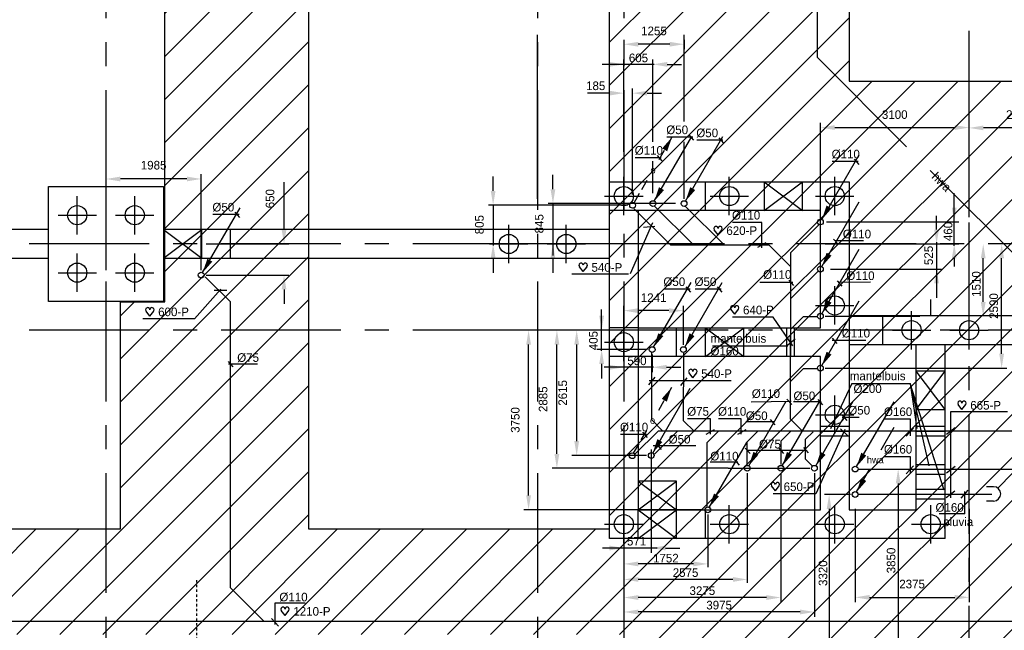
# Model space of a CAD drawing. Extents: x 9010 to 343255, y 15280 to 659207.
# Tile 55 of 76: x 70653 to 91188, y 59162 to 71910. Entities that reach past the tile are written whole.
import ezdxf
from ezdxf.enums import TextEntityAlignment as Align

# ---------------------------------------------------------------- set-up
doc = ezdxf.new("R2010")
doc.units = 0
doc.header["$LTSCALE"] = 100
for name, pattern in [('2322121', [2000, 1000, 1000]), ('2322122', [47, 40, -7]), ('CENTER2', [11.25, 7.5, -1.25, 1.25, -1.25]), ('CENTER4', [5, 3.125, -0.625, 0.625, -0.625]), ('CENTERX2', [40, 25, -5, 5, -5]), ('DASHDOT', [1, 0.5, -0.25, 0, -0.25]), ('LURETOUR', [6, 4, -2])]:
    doc.linetypes.add(name, pattern=pattern)
doc.layers.get('0').update_dxf_attribs({"linetype": 'CONTINUOUS'})
doc.layers.get('DEFPOINTS').update_dxf_attribs({"linetype": 'CONTINUOUS'})
for name, color, linetype in [('15', 6, 'CONTINUOUS'), ('21', 11, 'CONTINUOUS'), ('BOUW', 8, 'CONTINUOUS'), ('PAAL_CONT', 1, 'CONTINUOUS'), ('PAAL_HART', 7, 'CONTINUOUS'), ('PAAL_TEKST', 2, 'CONTINUOUS'), ('STRAMIEN', 1, 'CENTER2'), ('WL521---', 4, 'CONTINUOUS'), ('WL5233--', 4, 'CONTINUOUS'), ('WL524---', 4, 'CONTINUOUS'), ('WL5627--', 4, 'CONTINUOUS'), ('WL570---', 3, 'CONTINUOUS'), ('WL570---_HARTLIJN', 7, 'CONTINUOUS'), ('WL570---_RETOUR', 3, 'CONTINUOUS'), ('WL570---_TOEVOER', 3, 'CONTINUOUS'), ('WM521---', 1, 'CONTINUOUS')]:
    doc.layers.add(name, color=color, linetype=linetype)
doc.styles.add('BURO-018', font='BUROFONT.shx', dxfattribs={"height": 180})
doc.styles.add('VAR', font='STRUCT01.shx')
doc.dimstyles.new('CEES', dxfattribs={"dimscale": 100, "dimtxt": 3, "dimasz": 3, "dimexe": 1, "dimexo": 1, "dimgap": 1.5, "dimtad": 0, "dimdec": 0, "dimzin": 0, "dimtxsty": 'BURO-018', "dimcen": -3, "dimdle": 1.25, "dimclrd": 1, "dimclre": 1, "dimclrt": 1, "dimazin": 3, "dimtfac": 0.75, "dimtdec": 0, "dimtofl": 0, "dimtmove": 0, "dimatfit": 3, "dimtvp": 1.5, "dimtolj": 1, "dimtzin": 0})

# ---------------------------------------------------------------- blocks, each defined once
blk = doc.blocks.new('K-PAAL8')
at = {"layer": 'PAAL_CONT'}
blk.add_circle((0, 0), 0.5, dxfattribs=at)
at = {"layer": 'PAAL_HART'}
for p, q in [((0, -1), (0, 1)), ((-1, 0), (1, 0))]:
    blk.add_line(p, q, dxfattribs=at)
at = {"layer": 'PAAL_TEKST', "style": 'VAR', "flags": 1}
for tag, p in [('AFHAKHOOGTE', (0.402, 0.516)), ('INHEINIVO', (0.402, 0.201)), ('LENGTE', (0.402, -0.114)), ('NUMMER', (0.402, -0.429))]:
    blk.add_attdef(tag, p, '', height=0.2, dxfattribs=at)
blk = doc.blocks.new('LDV1123')
at = {"color": 0, "linetype": 'CONTINUOUS'}
for p, q in [((6.75, 11.69), (5.81, 10.07)), ((5.44, 9.42), (4.5, 7.79)), ((1.56, 2.71), (2.5, 4.33)), ((0.25, 0.43), (1.19, 2.06))]:
    blk.add_line(p, q, dxfattribs=at)
blk.add_lwpolyline([(6.75, 11.69, 0, 1, 0), (5.5, 9.53, 1, 1, 0)], format="xyseb", dxfattribs=at)
blk.add_circle((0, 0), 0.5, dxfattribs=at)
at = {"color": 0, "linetype": 'CONTINUOUS', "style": 'BURO-018'}
blk.add_attdef('LD_TEXT1', text='', height=1.8, dxfattribs=at).set_placement((3.5, 6.06), align=Align.MIDDLE)
blk = doc.blocks.new('LDV3')
at = {"color": 0, "linetype": 'CONTINUOUS'}
for p, q in [((4.5, 7.79), (6.75, 11.69)), ((0.25, 0.43), (2.5, 4.33))]:
    blk.add_line(p, q, dxfattribs=at)
blk.add_lwpolyline([(0.25, 0.43, 0, 1, 0), (1.5, 2.6, 1, 1, 0)], format="xyseb", dxfattribs=at)
blk.add_circle((0, 0), 0.5, dxfattribs=at)
at = {"color": 0, "linetype": 'CONTINUOUS', "style": 'BURO-018'}
blk.add_attdef('LD_TEXT1', text='', height=1.8, dxfattribs=at).set_placement((3.5, 6.06), align=Align.MIDDLE)
blk = doc.blocks.new('LDV3121')
at = {"color": 0, "linetype": 'CONTINUOUS'}
blk.add_line((0.25, 0.43), (6.75, 11.69), dxfattribs=at)
blk.add_lwpolyline([(0.25, 0.43, 0, 1, 0), (1.5, 2.6, 1, 1, 0)], format="xyseb", dxfattribs=at)
blk.add_circle((0, 0), 0.5, dxfattribs=at)
blk = doc.blocks.new('LDS')
at = {"color": 0, "linetype": 'CONTINUOUS'}
for p, q in [((0, 1), (1, 1)), ((0, -1), (1, -1))]:
    blk.add_line(p, q, dxfattribs=at)
blk.add_arc((0, 0), 1, 90, 270, dxfattribs=at)
blk = doc.blocks.new('HART')
at = {"color": 1}
for q in [(-40, 52), (40, 52)]:
    blk.add_line((0, 0), q, dxfattribs=at)
for centre, start, end in [((-22, 66), 0, 217.1867), ((22, 66), 322.8133, 180)]:
    blk.add_arc(centre, 22.1, start, end, dxfattribs=at)
blk = doc.blocks.new('HARTJE')
at = {"layer": 'WL570---'}
blk.add_blockref('HART', (141, 94), dxfattribs=at)
blk = doc.blocks.new('*D170')
at = {"color": 1, "linetype": 'BYBLOCK'}
for p, q in [((76166, 67528), (76166, 68518)), ((74539, 67228), (76266, 67228)), ((74539, 66578), (76266, 66578)), ((76166, 66278), (76166, 65978))]:
    blk.add_line(p, q, dxfattribs=at)
for points in [[(76116, 67528), (76216, 67528), (76166, 67228)], [(76116, 66278), (76216, 66278), (76166, 66578)]]:
    blk.add_solid(points, dxfattribs=at)
at = {"layer": 'DEFPOINTS', "color": 0, "linetype": 'BYBLOCK'}
for p in [(74439, 67228), (76166, 67228), (74439, 66578)]:
    blk.add_point(p, dxfattribs=at)
at = {"color": 1, "linetype": 'BYBLOCK', "insert": (75875, 68173), "char_height": 180, "attachment_point": 5, "rotation": 90, "style": 'BURO-018'}
blk.add_mtext('\\A1;650', dxfattribs=at)
blk = doc.blocks.new('*D171')
at = {"color": 1, "linetype": 'BYBLOCK'}
for p, q in [((72453, 66678), (72453, 68684)), ((74439, 66678), (74439, 68684)), ((74139, 68584), (72753, 68584))]:
    blk.add_line(p, q, dxfattribs=at)
for points in [[(72753, 68634), (72753, 68534), (72453, 68584)], [(74139, 68634), (74139, 68534), (74439, 68584)]]:
    blk.add_solid(points, dxfattribs=at)
at = {"layer": 'DEFPOINTS', "color": 0, "linetype": 'BYBLOCK'}
for p in [(72453, 68584), (72453, 66578), (74439, 66578)]:
    blk.add_point(p, dxfattribs=at)
at = {"color": 1, "linetype": 'BYBLOCK', "insert": (73446, 68871), "char_height": 180, "attachment_point": 5, "style": 'BURO-018'}
blk.add_mtext('\\A1;1985', dxfattribs=at)
blk = doc.blocks.new('*D178')
at = {"color": 1, "linetype": 'BYBLOCK'}
for p, q in [((87353, 67786), (87353, 69757)), ((87653, 69657), (90153, 69657)), ((90453, 67786), (90453, 69757))]:
    blk.add_line(p, q, dxfattribs=at)
for points in [[(87653, 69707), (87653, 69607), (87353, 69657)], [(90153, 69707), (90153, 69607), (90453, 69657)]]:
    blk.add_solid(points, dxfattribs=at)
at = {"layer": 'DEFPOINTS', "color": 0, "linetype": 'BYBLOCK'}
for p in [(90453, 69657), (87353, 67686), (90453, 67686)]:
    blk.add_point(p, dxfattribs=at)
at = {"color": 1, "linetype": 'BYBLOCK', "insert": (88903, 69927), "char_height": 180, "attachment_point": 5, "style": 'BURO-018'}
blk.add_mtext('\\A1;3100', dxfattribs=at)
blk = doc.blocks.new('*D179')
at = {"color": 1, "linetype": 'BYBLOCK'}
for p, q in [((81774, 68370), (81774, 68670)), ((84330, 68070), (81674, 68070)), ((83589, 67228), (81674, 67228)), ((81774, 66928), (81774, 66628))]:
    blk.add_line(p, q, dxfattribs=at)
for points in [[(81724, 68370), (81824, 68370), (81774, 68070)], [(81724, 66928), (81824, 66928), (81774, 67228)]]:
    blk.add_solid(points, dxfattribs=at)
at = {"layer": 'DEFPOINTS', "color": 0, "linetype": 'BYBLOCK'}
for p in [(84430, 68070), (81774, 67228), (83689, 67228)]:
    blk.add_point(p, dxfattribs=at)
at = {"color": 1, "linetype": 'BYBLOCK', "insert": (81488, 67649), "char_height": 180, "attachment_point": 5, "rotation": 90, "style": 'BURO-018'}
blk.add_mtext('\\A1;845', dxfattribs=at)
blk = doc.blocks.new('*D180')
at = {"color": 1, "linetype": 'BYBLOCK'}
for p, q in [((80527, 68335), (80527, 68635)), ((83336, 68035), (80427, 68035)), ((83336, 67228), (80427, 67228)), ((80527, 66928), (80527, 66628))]:
    blk.add_line(p, q, dxfattribs=at)
for points in [[(80477, 68335), (80577, 68335), (80527, 68035)], [(80477, 66928), (80577, 66928), (80527, 67228)]]:
    blk.add_solid(points, dxfattribs=at)
at = {"layer": 'DEFPOINTS', "color": 0, "linetype": 'BYBLOCK'}
for p in [(83436, 68035), (80527, 67228), (83436, 67228)]:
    blk.add_point(p, dxfattribs=at)
at = {"color": 1, "linetype": 'BYBLOCK', "insert": (80241, 67631), "char_height": 180, "attachment_point": 5, "rotation": 90, "style": 'BURO-018'}
blk.add_mtext('\\A1;805', dxfattribs=at)
blk = doc.blocks.new('*D181')
at = {"color": 1, "linetype": 'BYBLOCK'}
for p, q in [((83253, 65122), (83253, 65936)), ((84494, 65122), (84494, 65936)), ((84194, 65836), (83553, 65836))]:
    blk.add_line(p, q, dxfattribs=at)
for points in [[(83553, 65886), (83553, 65786), (83253, 65836)], [(84194, 65886), (84194, 65786), (84494, 65836)]]:
    blk.add_solid(points, dxfattribs=at)
at = {"layer": 'DEFPOINTS', "color": 0, "linetype": 'BYBLOCK'}
for p in [(83253, 65836), (83253, 65022), (84494, 65022)]:
    blk.add_point(p, dxfattribs=at)
at = {"color": 1, "linetype": 'BYBLOCK', "insert": (83874, 66106), "char_height": 180, "attachment_point": 5, "style": 'BURO-018'}
blk.add_mtext('\\A1;1241', dxfattribs=at)
blk = doc.blocks.new('*D182')
at = {"color": 1, "linetype": 'BYBLOCK'}
for p, q in [((85429, 65428), (81757, 65428)), ((81857, 62845), (81857, 65128)), ((85429, 62545), (81757, 62545))]:
    blk.add_line(p, q, dxfattribs=at)
for points in [[(81807, 65128), (81907, 65128), (81857, 65428)], [(81807, 62845), (81907, 62845), (81857, 62545)]]:
    blk.add_solid(points, dxfattribs=at)
at = {"layer": 'DEFPOINTS', "color": 0, "linetype": 'BYBLOCK'}
for p in [(81857, 65428), (85529, 65428), (85529, 62545)]:
    blk.add_point(p, dxfattribs=at)
at = {"color": 1, "linetype": 'BYBLOCK', "insert": (81570, 63986), "char_height": 180, "attachment_point": 5, "rotation": 90, "style": 'BURO-018'}
blk.add_mtext('\\A1;2885', dxfattribs=at)
blk = doc.blocks.new('*D183')
at = {"color": 1, "linetype": 'BYBLOCK'}
for p, q in [((83724, 65428), (82170, 65428)), ((82270, 63111), (82270, 65128)), ((83724, 62811), (82170, 62811))]:
    blk.add_line(p, q, dxfattribs=at)
for points in [[(82220, 65128), (82320, 65128), (82270, 65428)], [(82220, 63111), (82320, 63111), (82270, 62811)]]:
    blk.add_solid(points, dxfattribs=at)
at = {"layer": 'DEFPOINTS', "color": 0, "linetype": 'BYBLOCK'}
for p in [(82270, 65428), (83824, 65428), (83824, 62811)]:
    blk.add_point(p, dxfattribs=at)
at = {"color": 1, "linetype": 'BYBLOCK', "insert": (81979, 64119), "char_height": 180, "attachment_point": 5, "rotation": 90, "style": 'BURO-018'}
blk.add_mtext('\\A1;2615', dxfattribs=at)
blk = doc.blocks.new('*D184')
at = {"color": 1, "linetype": 'BYBLOCK'}
for p, q in [((88078, 61698), (88078, 59750)), ((90453, 61698), (90453, 59750)), ((88378, 59850), (90153, 59850))]:
    blk.add_line(p, q, dxfattribs=at)
for points in [[(88378, 59900), (88378, 59800), (88078, 59850)], [(90153, 59900), (90153, 59800), (90453, 59850)]]:
    blk.add_solid(points, dxfattribs=at)
at = {"layer": 'DEFPOINTS', "color": 0, "linetype": 'BYBLOCK'}
for p in [(88078, 61798), (90453, 61798), (90453, 59850)]:
    blk.add_point(p, dxfattribs=at)
at = {"color": 1, "linetype": 'BYBLOCK', "insert": (89265, 60127), "char_height": 180, "attachment_point": 5, "style": 'BURO-018'}
blk.add_mtext('\\A1;2375', dxfattribs=at)
blk = doc.blocks.new('*D186')
at = {"color": 1, "linetype": 'BYBLOCK'}
for p, q in [((90453, 68526), (90453, 69750)), ((92229, 69650), (90753, 69650)), ((92529, 68526), (92529, 69750))]:
    blk.add_line(p, q, dxfattribs=at)
for points in [[(90753, 69700), (90753, 69600), (90453, 69650)], [(92229, 69700), (92229, 69600), (92529, 69650)]]:
    blk.add_solid(points, dxfattribs=at)
at = {"layer": 'DEFPOINTS', "color": 0, "linetype": 'BYBLOCK'}
for p in [(90453, 69650), (90453, 68426), (92529, 68426)]:
    blk.add_point(p, dxfattribs=at)
at = {"color": 1, "linetype": 'BYBLOCK', "insert": (91491, 69927), "char_height": 180, "attachment_point": 5, "style": 'BURO-018'}
blk.add_mtext('\\A1;2075', dxfattribs=at)
blk = doc.blocks.new('*D189')
at = {"color": 1, "linetype": 'BYBLOCK'}
for p, q in [((84905, 65428), (81166, 65428)), ((81266, 61978), (81266, 65128)), ((84905, 61678), (81166, 61678))]:
    blk.add_line(p, q, dxfattribs=at)
for points in [[(81216, 65128), (81316, 65128), (81266, 65428)], [(81216, 61978), (81316, 61978), (81266, 61678)]]:
    blk.add_solid(points, dxfattribs=at)
at = {"layer": 'DEFPOINTS', "color": 0, "linetype": 'BYBLOCK'}
for p in [(81266, 65428), (85005, 65428), (85005, 61678)]:
    blk.add_point(p, dxfattribs=at)
at = {"color": 1, "linetype": 'BYBLOCK', "insert": (80989, 63553), "char_height": 180, "attachment_point": 5, "rotation": 90, "style": 'BURO-018'}
blk.add_mtext('\\A1;3750', dxfattribs=at)
blk = doc.blocks.new('*D193')
at = {"color": 1, "linetype": 'BYBLOCK'}
for p, q in [((83253, 71491), (83253, 71297)), ((84509, 71491), (84509, 71297)), ((84209, 71397), (83553, 71397))]:
    blk.add_line(p, q, dxfattribs=at)
for points in [[(83553, 71447), (83553, 71347), (83253, 71397)], [(84209, 71447), (84209, 71347), (84509, 71397)]]:
    blk.add_solid(points, dxfattribs=at)
at = {"layer": 'DEFPOINTS', "color": 0, "linetype": 'BYBLOCK'}
for p in [(83253, 71591), (84509, 71591), (83253, 71397)]:
    blk.add_point(p, dxfattribs=at)
at = {"color": 1, "linetype": 'BYBLOCK', "insert": (83881, 71674), "char_height": 180, "attachment_point": 5, "style": 'BURO-018'}
blk.add_mtext('\\A1;1255', dxfattribs=at)
blk = doc.blocks.new('LU-1D-K-C8')
at = {"color": 0, "linetype": 'CONTINUOUS'}
for p, q in [((-0.5, 100), (0.5, 100)), ((-0.5, -100), (0.5, -100))]:
    blk.add_line(p, q, dxfattribs=at)
at = {"layer": 'WL570---_HARTLIJN', "linetype": 'CENTER2'}
blk.add_line((-0.5, 0), (0.5, 0), dxfattribs=at)
blk = doc.blocks.new('LU-1D-K-A0')
at = {"color": 0, "linetype": 'CONTINUOUS'}
for p, q in [((-0.5, 80), (0.5, 80)), ((-0.5, -80), (0.5, -80))]:
    blk.add_line(p, q, dxfattribs=at)
at = {"layer": 'WL570---_HARTLIJN', "linetype": 'CENTER2'}
blk.add_line((-0.5, 0), (0.5, 0), dxfattribs=at)
blk = doc.blocks.new('2322122-5')
at = {"layer": 'WM521---', "color": 0, "style": 'BURO-018'}
blk.add_text('hwa', height=180, rotation=315, dxfattribs=at).set_placement((89882, 68526), align=Align.MIDDLE)

msp = doc.modelspace()

# ---------------------------------------------------------------- hatches: boundary and pattern name
at = {"layer": '15'}
h = msp.add_hatch(dxfattribs=at)
h.set_pattern_fill('ANSI31', color=8, scale=200, style=0)
h.set_pattern_definition([(45, (32852.9, 25827.6), (-449.013, 449.013), [])])
h.paths.add_polyline_path([(83532.9, 52927.6), (89143.2, 52927.6), (89143.2, 54927.6), (83532.9, 54927.6), (83532.9, 59077.6), (65252.9, 59077.6), (65252.9, 83077.6), (67752.9, 83077.6), (67752.9, 61277.6), (72752.9, 61277.6), (72752.9, 66021.3), (73678.4, 66021.3), (73678.4, 73400.3), (76678.4, 73400.3), (76678.4, 61277.6), (82952.9, 61277.6), (82952.9, 81942.7), (87952.9, 81942.7), (87952.9, 70627.6), (93268.6, 70627.6), (93268.6, 61027.6), (99172.9, 61027.6), (99172.9, 58527.6), (93268.6, 58527.6), (93268.6, 52927.6), (99022.9, 52927.6), (99022.9, 49227.6), (93268.6, 49227.6), (93268.6, 42227.6), (99022.9, 42227.6), (99022.9, 39227.6), (93722.9, 39227.6), (93722.9, 36227.6), (99022.9, 36227.6), (99022.9, 33227.6), (93722.9, 33227.6), (93722.9, 26257.8), (90152.9, 26257.8), (90152.9, 26107.6), (83532.9, 26107.6), (83532.9, 39227.6), (88032.9, 39227.6), (88032.9, 49227.6), (83532.9, 49227.6)])

# ---------------------------------------------------------------- linework, layer by layer
at = {"color": 1, "linetype": 'BYBLOCK'}
for p, q in [((81452.9, 68170.4), (81452.9, 71590.6)), ((84508.8, 69786.8), (84508.8, 71590.6)), ((83252.9, 69153.2), (83252.9, 71076.9)), ((83858.8, 69359.8), (83858.8, 71076.9)), ((83886.3, 70976.9), (82800.9, 70976.9)), ((84158.8, 70976.9), (84458.8, 70976.9)), ((83436.4, 68257), (83436.4, 70475.7)), ((82952.9, 70375.7), (82492.9, 70375.7)), ((83736.4, 70375.7), (84036.4, 70375.7)), ((84508.8, 68170.4), (84508.8, 69359.8)), ((83858.8, 68289.8), (83858.8, 68955.9)), ((90143, 67187.3), (90143, 68286.2)), ((89775.4, 67527.6), (89775.4, 67812.8)), ((87477.8, 67686.2), (90243, 67686.2)), ((87452.9, 67227.6), (89423, 67227.6)), ((87452.9, 67227.6), (88940.6, 67227.6)), ((88478.3, 67227.6), (89875.4, 67227.6)), ((89775.4, 67262.6), (89775.4, 66102.7)), ((89807.6, 67227.6), (90243, 67227.6)), ((90143, 66927.6), (90143, 66757.7)), ((90748, 66019.2), (90748, 66927.6)), ((91132.6, 64936.2), (91132.6, 66927.6)), ((87560.8, 66702.7), (89875.4, 66702.7)), ((82789.9, 64999.8), (82789.9, 65858.9)), ((87452.9, 65719.2), (89423, 65719.2)), ((83744.3, 65427.6), (82689.9, 65427.6)), ((83744.3, 65022.2), (82689.9, 65022.2)), ((83252.9, 64922.2), (83252.9, 64553.2)), ((83844.3, 64922.2), (83844.3, 64553.2)), ((82789.9, 64722.2), (82789.9, 64422.2)), ((83868.1, 64653.2), (82842.7, 64653.2)), ((84144.3, 64653.2), (84444.3, 64653.2)), ((87452.9, 64636.2), (91238.8, 64636.2)), ((83252.9, 62937.3), (83252.9, 60779.9)), ((83824.2, 62937.3), (83824.2, 60779.9)), ((83252.9, 62445), (83252.9, 59461)), ((83252.9, 62445), (83252.9, 59445.3)), ((83252.9, 62445), (83252.9, 59746.7)), ((85827.9, 62445), (85827.9, 60155.7)), ((86527.9, 62445), (86527.9, 59746.7)), ((87227.9, 62445), (87227.9, 59445.3)), ((88974.2, 62227.6), (88974.2, 58977.6)), ((87977.6, 61998), (87434.6, 61998)), ((87534.6, 61698), (87534.6, 58977.6)), ((83252.9, 61577.7), (83252.9, 60026.2)), ((85004.9, 61577.7), (85004.9, 60479.7)), ((83951.5, 60879.9), (82805.5, 60879.9)), ((84124.2, 60879.9), (84424.2, 60879.9)), ((84704.9, 60548.2), (83552.9, 60548.2)), ((85527.9, 60224.1), (83552.9, 60224.1)), ((86227.9, 59846.7), (83552.9, 59846.7)), ((86927.9, 59545.3), (83552.9, 59545.3))]:
    msp.add_line(p, q, dxfattribs=at)
for points in [[(82952.9, 71026.9), (82952.9, 70926.9), (83252.9, 70976.9)], [(84158.8, 71026.9), (84158.8, 70926.9), (83858.8, 70976.9)], [(82952.9, 70425.7), (82952.9, 70325.7), (83252.9, 70375.7)], [(83736.4, 70425.7), (83736.4, 70325.7), (83436.4, 70375.7)], [(90093, 67986.2), (90193, 67986.2), (90143, 67686.2)], [(89725.4, 67527.6), (89825.4, 67527.6), (89775.4, 67227.6)], [(90093, 66927.6), (90193, 66927.6), (90143, 67227.6)], [(90698, 66927.6), (90798, 66927.6), (90748, 67227.6)], [(91082.6, 66927.6), (91182.6, 66927.6), (91132.6, 67227.6)], [(89725.4, 66402.7), (89825.4, 66402.7), (89775.4, 66702.7)], [(90698, 66019.2), (90798, 66019.2), (90748, 65719.2)], [(82739.9, 65727.6), (82839.9, 65727.6), (82789.9, 65427.6)], [(82739.9, 64722.2), (82839.9, 64722.2), (82789.9, 65022.2)], [(91082.6, 64936.2), (91182.6, 64936.2), (91132.6, 64636.2)], [(82952.9, 64703.2), (82952.9, 64603.2), (83252.9, 64653.2)], [(84144.3, 64703.2), (84144.3, 64603.2), (83844.3, 64653.2)], [(88924.2, 62227.6), (89024.2, 62227.6), (88974.2, 62527.6)], [(87484.6, 61698), (87584.6, 61698), (87534.6, 61998)], [(82952.9, 60929.9), (82952.9, 60829.9), (83252.9, 60879.9)], [(84124.2, 60929.9), (84124.2, 60829.9), (83824.2, 60879.9)], [(83552.9, 60598.2), (83552.9, 60498.2), (83252.9, 60548.2)], [(84704.9, 60598.2), (84704.9, 60498.2), (85004.9, 60548.2)], [(83552.9, 60274.1), (83552.9, 60174.1), (83252.9, 60224.1)], [(85527.9, 60274.1), (85527.9, 60174.1), (85827.9, 60224.1)], [(83552.9, 59896.7), (83552.9, 59796.7), (83252.9, 59846.7)], [(86227.9, 59896.7), (86227.9, 59796.7), (86527.9, 59846.7)], [(83552.9, 59595.3), (83552.9, 59495.3), (83252.9, 59545.3)], [(86927.9, 59595.3), (86927.9, 59495.3), (87227.9, 59545.3)]]:
    msp.add_solid(points, dxfattribs=at)
at = {"layer": '21', "linetype": 'DASHDOT'}
msp.add_line((74340.6, 60212.4), (74340.6, 56015.5), dxfattribs=at)
at = {"layer": 'BOUW', "linetype": 'CONTINUOUS'}
for p, q in [((71252.9, 66027.6), (71252.9, 68427.6)), ((71252.9, 68427.6), (73652.9, 68427.6)), ((73652.9, 68427.6), (73652.9, 66027.6)), ((82952.9, 67527.6), (82952.9, 68527.6)), ((82952.9, 68527.6), (87952.9, 68527.6)), ((84952.9, 67927.6), (84952.9, 68527.6)), ((86182.2, 68527.6), (86182.2, 67927.6)), ((86182.2, 68527.6), (86982.2, 67927.6)), ((86182.2, 67927.6), (86982.2, 68527.6)), ((86982.2, 67927.6), (86982.2, 68527.6)), ((87952.9, 68527.6), (87952.9, 61677.6)), ((83552.9, 67927.6), (82952.9, 67927.6)), ((87352.9, 67927.6), (83552.9, 67927.6)), ((83552.9, 67927.6), (83552.9, 65477.6)), ((87352.9, 65477.6), (87352.9, 67927.6)), ((71252.9, 67527.6), (65552.9, 67527.6)), ((82952.9, 67527.6), (73652.9, 67527.6)), ((73652.9, 66927.6), (74452.9, 67527.6)), ((73652.9, 67527.6), (74452.9, 66927.6)), ((74452.9, 66927.6), (74452.9, 67527.6)), ((75052.9, 66927.6), (75052.9, 67527.6)), ((65552.9, 66927.6), (71252.9, 66927.6)), ((73652.9, 66927.6), (82952.9, 66927.6)), ((82952.9, 61077.6), (82952.9, 66927.6)), ((73652.9, 66027.6), (71252.9, 66027.6)), ((89652.9, 65727.6), (89652.9, 66069.1)), ((99162.9, 65727.6), (87952.9, 65727.6)), ((88652.9, 65127.6), (88652.9, 65727.6)), ((83552.9, 65477.6), (82952.9, 65477.6)), ((83552.9, 65477.6), (83552.9, 64877.6)), ((83552.9, 65477.6), (87352.9, 65477.6)), ((84352.9, 64877.6), (84352.9, 65477.6)), ((84952.9, 64877.6), (84952.9, 65477.6)), ((84952.9, 65477.6), (85752.9, 64877.6)), ((84952.9, 64877.6), (85752.9, 65477.6)), ((85752.9, 64877.6), (85752.9, 65477.6)), ((87952.9, 65127.6), (99172.9, 65127.6)), ((89352.9, 61677.6), (89352.9, 65132.6)), ((89952.9, 61077.6), (89952.9, 65132.6)), ((83552.9, 64877.6), (82952.9, 64877.6)), ((87352.9, 64877.6), (83552.9, 64877.6)), ((83552.9, 64877.6), (83552.9, 61677.6)), ((87352.9, 61677.6), (87352.9, 64877.6)), ((89952.9, 63773.8), (89352.9, 64573.8)), ((89352.9, 63773.8), (89952.9, 64573.8)), ((89952.9, 64573.8), (89352.9, 64573.8)), ((89352.9, 63773.8), (89952.9, 63773.8)), ((83552.9, 62277.6), (84352.9, 61677.6)), ((83552.9, 61677.6), (84352.9, 62277.6)), ((83552.9, 61677.6), (82952.9, 61677.6)), ((83552.9, 61677.6), (87352.9, 61677.6)), ((83552.9, 61677.6), (84352.9, 61077.6)), ((83552.9, 61077.6), (84352.9, 61677.6)), ((83552.9, 61077.6), (83552.9, 61677.6)), ((84352.9, 61077.6), (84352.9, 61677.6)), ((84952.9, 61077.6), (84952.9, 61677.6)), ((87952.9, 61677.6), (89352.9, 61677.6)), ((89952.9, 61077.6), (82952.9, 61077.6))]:
    msp.add_line(p, q, dxfattribs=at)
for points in [[(67752.9, 83077.6), (67752.9, 61277.6), (72752.9, 61277.6), (72752.9, 66021.3), (73678.4, 66021.3), (73678.4, 73400.3)], [(76678.4, 73400.3), (76678.4, 61277.6), (82952.9, 61277.6), (82952.9, 81942.7)], [(87952.9, 81942.7), (87952.9, 70627.6), (93268.6, 70627.6), (93268.6, 61027.6), (99172.9, 61027.6), (99172.9, 58527.6), (93268.6, 58527.6), (93268.6, 52927.6), (99022.9, 52927.6), (99022.9, 49227.6), (93268.6, 49227.6), (93268.6, 42227.6)]]:
    msp.add_lwpolyline(points, dxfattribs=at)
msp.add_lwpolyline([(84352.9, 61677.6), (84352.9, 62277.6), (83552.9, 62277.6), (83552.9, 61677.6)], close=True, dxfattribs=at)
at = {"layer": 'DEFPOINTS', "color": 0, "linetype": 'BYBLOCK'}
for p in [(81452.9, 71490.6), (83252.9, 70976.9), (83252.9, 70375.7), (83252.9, 70375.7), (83252.9, 69053.2), (83858.8, 68189.8), (81452.9, 68070.4), (83331.7, 68034.9), (83436.4, 68157), (84508.8, 68070.4), (87377.8, 67686.2), (87352.9, 67227.6), (87352.9, 67227.6), (88378.3, 67227.6), (89707.6, 67227.6), (89775.4, 67227.6), (90143, 67227.6), (90597.2, 67227.6), (91132.6, 67227.6), (87460.8, 66702.7), (87352.9, 65719.2), (81843, 65427.6), (81843, 65427.6), (82789.9, 65427.6), (83844.3, 65427.6), (83252.9, 65022.2), (83844.3, 65022.2), (83844.3, 65022.2), (83252.9, 64653.2), (87352.9, 64636.2), (83252.9, 63037.3), (83824.2, 63037.3), (83252.9, 62545), (83252.9, 62545), (83252.9, 62545), (85827.9, 62545), (86527.9, 62545), (87227.9, 62545), (88077.6, 62527.6), (88077.6, 61998), (83252.9, 61677.7), (85004.9, 61677.7), (88077.6, 61798), (83252.9, 60879.9), (83252.9, 60548.2), (83252.9, 60224.1), (83252.9, 59846.7), (83252.9, 59545.3)]:
    msp.add_point(p, dxfattribs=at)
at = {"layer": 'STRAMIEN', "linetype": 'CENTERX2'}
for points in [[(90452.9, 25176.5), (90452.9, 95037.3)], [(72452.9, 94441.5), (72452.9, 53886.1)], [(81452.9, 94441.5), (81452.9, 53886.1)], [(83252.9, 94441.5), (83252.9, 51844.8)], [(109352.5, 67227.6), (17428.4, 67227.6)], [(109352.5, 65427.6), (44849.4, 65427.6)]]:
    msp.add_lwpolyline(points, dxfattribs=at)
at = {"layer": 'WL521---', "linetype": '2322122'}
for p, q in [((87289.7, 71117.8), (87289.7, 93551.6)), ((92473.3, 65934.2), (87289.7, 71117.8)), ((88145.4, 62005.4), (90925.7, 62005.4))]:
    msp.add_line(p, q, dxfattribs=at)
at = {"layer": 'WL524---', "color": 4, "linetype": '2322121'}
for p, q in [((84705.1, 67208.3), (83893.5, 68019.9)), ((85345.3, 67208.3), (84533.7, 68019.9)), ((84222.7, 67208.3), (83464, 67967)), ((86738.9, 67047.5), (87318.7, 67627.3)), ((84222.7, 67208.3), (86280, 67208.3)), ((86280, 67208.3), (86738.2, 66750.1)), ((86731.2, 63567.7), (86738.9, 67047.5)), ((75046.2, 66017.1), (74518.7, 66544.6)), ((86736.8, 66090.6), (87305.3, 66659.1)), ((75046.2, 60051.6), (75046.2, 66017.1)), ((86733.8, 65447.2), (86997.1, 65710.5)), ((86997.1, 65710.5), (87289.6, 65710.5)), ((83836.8, 63553.6), (83839.8, 64955.8)), ((84500.6, 63538.6), (84503.7, 64950.8)), ((86733.8, 64361), (86997.1, 64624.4)), ((86997.1, 64624.4), (87282.7, 64624.4)), ((83836.8, 63553.6), (84069.2, 63321.2)), ((84500.6, 63538.6), (84727.7, 63311.5)), ((86731.2, 63567.7), (86970.4, 63328.5)), ((83485.1, 62840), (83966.2, 63321.2)), ((83894, 62840), (84375.1, 63321.2)), ((91963.9, 63321.2), (83966.2, 63321.2)), ((84989.6, 63084.4), (85217.4, 63312.1)), ((85821.9, 63093.4), (86049.7, 63321.2)), ((86534.3, 63117.5), (86737.9, 63321.2)), ((87043.5, 63152.5), (87198.9, 63307.9)), ((84989.6, 61740.5), (84989.6, 63084.4)), ((85821.9, 62598.3), (85821.9, 63093.4)), ((86534.3, 62622.5), (86534.3, 63117.5)), ((87043.5, 62735.5), (87043.5, 63152.5)), ((87043.5, 62735.5), (87189.3, 62589.7)), ((91053, 62132.7), (91361, 62440.7)), ((75740.7, 59357), (75046.2, 60051.6)), ((92012.6, 59348.8), (69111.9, 59348.8))]:
    msp.add_line(p, q, dxfattribs=at)
at = {"layer": 'WL524---', "color": 1}
for p, q in [((83849.3, 67667), (83386.6, 66605.2)), ((83660.8, 67581.4), (83900.7, 67598.5)), ((86365.4, 65699.9), (85518.7, 65699.9)), ((86775.4, 65103.1), (86365.4, 65699.9)), ((86641.7, 65094.2), (86828.9, 65245.6)), ((83772.8, 64288.2), (83906.5, 64448.6)), ((85491.9, 64372.6), (83781.7, 64368.4)), ((84441.3, 64270.4), (84575, 64430.7)), ((87864, 63352.8), (87259.8, 62010)), ((87774.8, 63370.7), (87926.4, 63219.2)), ((87259.8, 62010), (86365.9, 62010))]:
    msp.add_line(p, q, dxfattribs=at)
at = {"layer": 'WL524---', "linetype": '2322121'}
msp.add_line((88133.8, 62523.9), (91953, 62523.9), dxfattribs=at)
at = {"layer": 'WL5627--', "color": 1}
for p, q in [((80527.3, 68034.9), (80527.3, 67197.4)), ((81774.3, 68070.4), (81774.3, 66989.7)), ((85428.5, 62545), (87131.7, 62545))]:
    msp.add_line(p, q, dxfattribs=at)
at = {"layer": 'WL570---_HARTLIJN', "color": 1, "linetype": 'CONTINUOUS'}
for p, q in [((84693.3, 69455.3), (84147.8, 69455.3)), ((84606.5, 69504.9), (84705.7, 69393.3)), ((85232.6, 69441.2), (85331.8, 69329.6)), ((85319.4, 69391.6), (84773.9, 69391.6)), ((84034.9, 69025.7), (83489.3, 69025.7)), ((83948.1, 69075.2), (84047.3, 68963.7)), ((88054.9, 68998.9), (88154.1, 68887.3)), ((88141.7, 68949.3), (87596.2, 68949.3)), ((75227.3, 67840.9), (74681.7, 67840.9)), ((75140.5, 67890.4), (75239.7, 67778.9)), ((86127.7, 67672.9), (85517.6, 67672.9)), ((86127.7, 67147.3), (86127.7, 67672.9)), ((86047, 67163.4), (86221.8, 67257.4)), ((87627.6, 67329.8), (87726.8, 67218.3)), ((88249.1, 67294.5), (87670.8, 67296.1)), ((82171.4, 66604.8), (83353.5, 66604.8)), ((84546.3, 66334.9), (84645.4, 66223.3)), ((85196.3, 66334.9), (85295.4, 66223.3)), ((86780.6, 66422.1), (86089.9, 66420.4)), ((86693.8, 66471.7), (86793, 66360.2)), ((87700.4, 66459.9), (87799.6, 66348.4)), ((88396.6, 66432), (87743.5, 66426.3)), ((74846.1, 66282.8), (74295.3, 65663.5)), ((74706, 66265.8), (74972, 66265.8)), ((84633, 66285.3), (84087.5, 66285.3)), ((85283, 66285.3), (84737.5, 66285.3)), ((74295.3, 65663.5), (73222.3, 65663.5)), ((87595.6, 65260.3), (87694.8, 65148.8)), ((88302.3, 65210.7), (87595.7, 65210.7)), ((74998.4, 64772.8), (75097.5, 64661.3)), ((75615.8, 64716.6), (75009.1, 64716.6)), ((86741.1, 63935.6), (85911.1, 63921.7)), ((86654.3, 63985.2), (86753.5, 63873.6)), ((87366.5, 63929.8), (86788.1, 63931.4)), ((87296.1, 63978.5), (87395.3, 63867)), ((90071.3, 61928.7), (90071.3, 63727.5)), ((90071.3, 63727.5), (91253.4, 63727.5)), ((85058.3, 63576.9), (84583.7, 63576.9)), ((85058.3, 63258.9), (85058.3, 63576.9)), ((85701.6, 63576.9), (85227, 63576.9)), ((85701.6, 63258.9), (85701.6, 63576.9)), ((86373.6, 63513.7), (85795.2, 63515.4)), ((86303.3, 63562.4), (86402.4, 63450.9)), ((87807.4, 63651), (87906.6, 63539.5)), ((88160.8, 63601.5), (87807.5, 63601.5)), ((89231, 63570.4), (88687.7, 63570.4)), ((89231, 63221), (89231, 63570.4)), ((83726.9, 63250.4), (83181.4, 63250.4)), ((83640.1, 63299.9), (83739.3, 63188.4)), ((84972.1, 63258.9), (85146.9, 63353)), ((85628.7, 63258.9), (85803.5, 63353)), ((89140.9, 63215.1), (89291.7, 63379.6)), ((89985.4, 63255.4), (90164.5, 63396.7)), ((83933.9, 63045), (84033.1, 62933.5)), ((84754, 63010.7), (83867.2, 63012.4)), ((85785.9, 62964.3), (85885.1, 62852.7)), ((87043.3, 62917.4), (85809.7, 62917.4)), ((86482.2, 62964.3), (86581.4, 62852.7)), ((86999.5, 62977.5), (87098.7, 62866)), ((85632.4, 62671.3), (85054, 62673)), ((85562, 62720.1), (85661.2, 62608.6)), ((89231, 62786.6), (88687.7, 62786.6)), ((89231, 62437.3), (89231, 62786.6)), ((89140.9, 62431.4), (89291.7, 62595.8)), ((89985.4, 62449.5), (90164.5, 62590.8)), ((89976.2, 61934.9), (90155.4, 62076.3)), ((90285, 61923.5), (90435.8, 62087.9)), ((90361.7, 61593.5), (90361.7, 62060)), ((90361.7, 61593.5), (89831.8, 61593.5)), ((76609, 59726.8), (75973.6, 59726.8)), ((75973.6, 59726.8), (75973.6, 59284)), ((75906.6, 59411.8), (76050.4, 59246.2))]:
    msp.add_line(p, q, dxfattribs=at)
at = {"layer": 'WL570---_TOEVOER', "color": 1}
for p, q in [((88009.2, 64316.4), (87560.5, 63368.4)), ((89222.5, 64316.4), (89361.8, 63377.4)), ((89222.5, 64316.4), (89616.9, 62596.7)), ((89933.1, 62090.2), (89222.5, 64316.4))]:
    msp.add_line(p, q, dxfattribs=at)
at = {"layer": 'WM521---'}
for p, q in [((85104.2, 65100.2), (86673.3, 65100.2)), ((88009.2, 64316.4), (89222.5, 64316.4))]:
    msp.add_line(p, q, dxfattribs=at)

# ---------------------------------------------------------------- block references
at = {"layer": 'BOUW', "linetype": 'CONTINUOUS', "xscale": 400, "yscale": 400, "zscale": 400}
for p in [(83252.9, 68227.6), (85452.9, 68227.6), (87652.9, 68227.6), (71852.9, 67827.6), (73052.9, 67827.6), (80852.9, 67227.6), (82052.9, 67227.6), (71852.9, 66627.6), (73052.9, 66627.6), (87652.9, 65944.2), (89252.9, 65427.6), (90452.9, 65427.6), (83252.9, 65177.6), (87652.9, 63660.9), (83252.9, 61377.6), (85452.9, 61377.6), (87652.9, 61377.6), (89652.9, 61377.6)]:
    msp.add_blockref('K-PAAL8', p, dxfattribs=at)
at = {"layer": 'WL521---', "color": 2}
ref = msp.add_blockref('LDV3', (88077.6, 61998), dxfattribs=dict(at, xscale=120, yscale=120, zscale=120))
ref.add_attrib('LD_TEXT1', 'hwa', dxfattribs={"layer": '0', "color": 1, "linetype": 'CONTINUOUS', "height": 144, "style": 'BURO-018'}).set_placement((88497.6, 62725.5), align=Align.MIDDLE)
at = {"layer": 'WL5233--', "color": 2}
ref = msp.add_blockref('LDV1123', (83436.4, 68034.9), dxfattribs=dict(at, xscale=121.5, yscale=121.5, zscale=121.5))
ref.add_attrib('LD_TEXT1', 'o', dxfattribs={"layer": '0', "color": 1, "linetype": 'CONTINUOUS', "height": 145.8, "style": 'BURO-018'}).set_placement((83861.6, 68771.5), align=Align.MIDDLE)
ref = msp.add_blockref('LDV1123', (83427.5, 62807.7), dxfattribs=dict(at, xscale=121.5, yscale=121.5, zscale=121.5))
ref.add_attrib('LD_TEXT1', 'o', dxfattribs={"layer": '0', "color": 1, "linetype": 'CONTINUOUS', "height": 145.8, "style": 'BURO-018'}).set_placement((83852.7, 63544.2), align=Align.MIDDLE)
at = {"layer": 'WL524---', "color": 2, "xscale": 120, "yscale": 120, "zscale": 120}
for p in [(83858.8, 68070.4), (84508.8, 68070.4), (87352.9, 67686.2), (74438.5, 66577.8), (87352.9, 66702.7), (87352.9, 65719.2), (83844.3, 65022.2), (84494.3, 65022.2), (87352.9, 64636.2), (83824.2, 62811.2), (85827.9, 62545), (86527.9, 62545), (87227.9, 62545), (88077.6, 62527.6), (85004.9, 61677.7)]:
    msp.add_blockref('LDV3121', p, dxfattribs=at)
at = {"layer": 'WL524---', "color": 2, "xscale": 150, "yscale": 150, "zscale": 150, "rotation": 179.9859708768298}
msp.add_blockref('LDS', (90963.3, 62010.8), dxfattribs=at)
at = {"layer": 'WL570---_RETOUR', "linetype": 'LURETOUR', "xscale": 600.5767790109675, "rotation": 90}
msp.add_blockref('LU-1D-K-A0', (86734.1, 65177.9), dxfattribs=at)
at = {"layer": 'WL570---_TOEVOER', "xscale": 2, "yscale": 2, "zscale": 2}
for p in [(84936, 67230.4), (82122.8, 66461.6), (85283.6, 65573.5), (73085.3, 65534.3), (84410.1, 64246.2), (90022.8, 63584.3), (86130.9, 61883.5), (75905, 59281.9)]:
    msp.add_blockref('HARTJE', p, dxfattribs=at)
at = {"layer": 'WL570---_TOEVOER', "linetype": 'CONTINUOUS', "xscale": 599.9999941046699, "rotation": 1.736166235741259e-07}
for p in [(87652.9, 63321.2), (89652.9, 63321.2), (89645.1, 62523.9), (89645.1, 62005.4)]:
    msp.add_blockref('LU-1D-K-C8', p, dxfattribs=at)
at = {"layer": 'WM521---'}
msp.add_blockref('2322122-5', (0, 0), dxfattribs=at)

# ---------------------------------------------------------------- texts
at = {"color": 1, "linetype": 'BYBLOCK', "char_height": 180, "attachment_point": 5, "style": 'BURO-018'}
for s, insert in [('605', (83558.1, 71110.7)), ('185', (82666.2, 70528.1)), ('590', (83526.6, 64787.2)), ('\\A1;571', (83519.1, 61021.5)), ('\\A1;1752', (84128.9, 60667.2)), ('\\A1;2575', (84540.4, 60365.8)), ('\\A1;3275', (84890.4, 59988.3)), ('\\A1;3975', (85240.4, 59686.9))]:
    msp.add_mtext(s, dxfattribs=dict(at, insert=insert))
at = {"color": 1, "linetype": 'BYBLOCK', "char_height": 180, "attachment_point": 5, "rotation": 90, "style": 'BURO-018'}
for s, insert in [('1510', (90604.7, 66390.5)), ('2590', (90968.5, 65931.9)), ('\\A1;405', (82618.1, 65210.3))]:
    msp.add_mtext(s, dxfattribs=dict(at, insert=insert))
at = {"layer": 'WL5627--', "color": 1, "style": 'BURO-018'}
for s, p in [('460', (90104.1, 67287.5)), ('525', (89698.8, 66786.9)), ('3850', (88916.6, 60352.6)), ('3320', (87496, 60087.8))]:
    msp.add_text(s, height=180, rotation=90, dxfattribs=at).set_placement(p)
at = {"layer": 'WL570---_HARTLIJN', "color": 1, "linetype": 'CENTER4', "style": 'BURO-018'}
for s, p in [('%%c50', (84138.2, 69520.1)), ('%%c50', (84764.3, 69456.4)), ('%%c110', (83479.7, 69090.5)), ('%%c110', (87586.6, 69014.1)), ('%%c50', (74672.2, 67905.6)), ('%%c110', (85508, 67737.7)), ('%%c110', (87820.5, 67345)), ('%%c50', (84077.9, 66350.1)), ('%%c50', (84727.9, 66350.1)), ('%%c110', (86158.3, 66500.3)), ('%%c110', (87893.3, 66475.2)), ('%%c110', (87798.8, 65275.5)), ('%%c75', (75189.6, 64766.5)), ('%%c110', (85921.4, 64013.8)), ('%%c50', (86790, 63966.9)), ('%%c75', (84574.1, 63641.6)), ('%%c110', (85217.4, 63641.6)), ('%%c50', (85797.1, 63550.8)), ('%%c50', (87934.1, 63666.2)), ('%%c160', (88678.1, 63635.1)), ('%%c110', (83171.8, 63315.1)), ('%%c50', (84187.1, 63061.2)), ('%%c75', (86073, 62958.9)), ('%%c110', (85055.9, 62708.4)), ('%%c160', (88678.1, 62851.4)), ('%%c160', (89752.8, 61637)), ('pluvia', (89911.6, 61337.2)), ('%%c110', (76069.3, 59766.4))]:
    msp.add_text(s, height=180, dxfattribs=at).set_placement(p)
at = {"layer": 'WL570---_TOEVOER', "color": 1, "style": 'BURO-018'}
for s, p in [('620-P', (85391, 67415.8)), ('540-P', (82577.8, 66647)), ('640-P', (85738.6, 65758.9)), ('600-P', (73540.3, 65719.7)), ('mantelbuis', (85059.8, 65165.9)), ('%%C160', (85059.8, 64900.6)), ('540-P', (84865.1, 64431.6)), ('mantelbuis', (87964.8, 64382.2)), ('%%C200', (88042.1, 64116.9)), ('665-P', (90477.7, 63769.7)), ('650-P', (86585.9, 62068.9)), ('1210-P', (76360, 59467.3))]:
    msp.add_text(s, height=180, dxfattribs=at).set_placement(p)

# ---------------------------------------------------------------- dimensions: what is measured, and where the dimension line sits
at = {"layer": 'WL5627--', "color": 1}
for base, p1, p2, text, picture, middle in [((83252.9, 71396.8), (84508.8, 71590.6), (83252.9, 71590.6), '1255', '*D193', (83880.9, 71674.1)), ((90452.9, 69650), (92529.2, 68426.4), (90452.9, 68426.4), '2075', '*D186', (91491.1, 69927.3))]:
    dim = msp.add_linear_dim(base=base, p1=p1, p2=p2, text=text, dimstyle='CEES', dxfattribs=at)
    dim.commit()
    dim.dimension.update_dxf_attribs({"geometry": picture, "text_midpoint": middle})
for base, p1, p2, picture, middle in [((90452.9, 69656.9), (87352.9, 67686.2), (90452.9, 67686.2), '*D178', (88902.9, 69927)), ((83252.9, 65836.3), (84494.3, 65022.2), (83252.9, 65022.2), '*D181', (83873.6, 66106.3)), ((90452.9, 59849.8), (88077.6, 61798), (90452.9, 61798), '*D184', (89265.3, 60127.1))]:
    dim = msp.add_linear_dim(base=base, p1=p1, p2=p2, dimstyle='CEES', dxfattribs=at)
    dim.commit()
    dim.dimension.update_dxf_attribs({"geometry": picture, "text_midpoint": middle})
at = {"layer": 'WL5627--'}
dim = msp.add_linear_dim(base=(72452.9, 68584.2), p1=(74438.5, 66577.8), p2=(72452.9, 66577.8), text='1985', dimstyle='CEES', dxfattribs=at)
dim.commit()
dim.dimension.update_dxf_attribs({"geometry": '*D171', "text_midpoint": (73445.7, 68870.8)})
at = {"layer": 'WL5627--', "color": 1}
for base, p1, p2, text, picture, middle in [((80527.3, 67227.6), (83436.4, 68034.9), (83436.4, 67227.6), '805', '*D180', (80240.8, 67631.3)), ((81774.3, 67227.6), (84429.9, 68070.4), (83689.1, 67227.6), '845', '*D179', (81487.7, 67649)), ((81856.9, 65427.6), (85528.5, 62545), (85528.5, 65427.6), '2885', '*D182', (81570.4, 63986.3)), ((82270.4, 65427.6), (83824.2, 62811.2), (83824.2, 65427.6), '2615', '*D183', (81979.3, 64119.4))]:
    dim = msp.add_linear_dim(base=base, p1=p1, p2=p2, angle=90, text=text, dimstyle='CEES', dxfattribs=at)
    dim.commit()
    dim.dimension.update_dxf_attribs({"geometry": picture, "text_midpoint": middle})
at = {"layer": 'WL5627--'}
dim = msp.add_linear_dim(base=(76165.9, 67227.6), p1=(74438.5, 66577.8), p2=(74438.5, 67227.6), angle=90, dimstyle='CEES', dxfattribs=at)
dim.commit()
dim.dimension.update_dxf_attribs({"geometry": '*D170', "text_midpoint": (75874.8, 68172.9)})
at = {"layer": 'WL5627--', "color": 1}
dim = msp.add_linear_dim(base=(81266.5, 65427.6), p1=(85004.9, 61677.7), p2=(85004.9, 65427.6), angle=90, dimstyle='CEES', dxfattribs=at)
dim.commit()
dim.dimension.update_dxf_attribs({"geometry": '*D189', "text_midpoint": (80989.1, 63552.7)})

doc.saveas('drawing.dxf')
